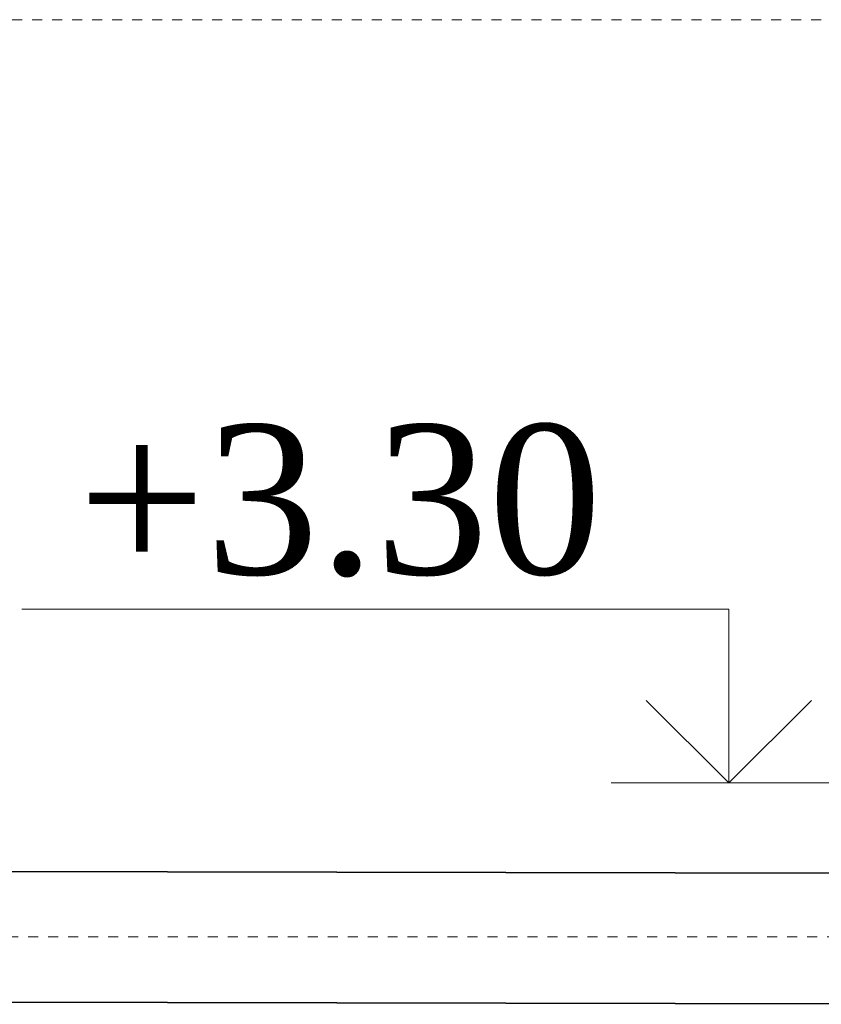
# Model space of a CAD drawing. Header units: metres. Extents: x 703769 to 722343, y 4313031 to 4317457.
# Tile 44 of 256: x 707673 to 707681, y 4313313 to 4313323. Entities that reach past the tile are written whole.
import ezdxf

# ---------------------------------------------------------------- set-up
doc = ezdxf.new("R2010")
doc.units = ezdxf.units.M
doc.header["$LTSCALE"] = 0.5
doc.linetypes.add('CENTER2', pattern=[1.125, 0.75, -0.125, 0.125, -0.125])
doc.linetypes.add('虚线', pattern=[2, 1, -1])
for name, color, linetype, lineweight in [('КАНАЛИЗ ТЕКСТ', 7, 'Continuous', 40), ('中心', 6, 'CENTER2', 13), ('粗实线层', 7, 'Continuous', 35), ('虚线层', 6, '虚线', 18)]:
    doc.layers.add(name, color=color, linetype=linetype, lineweight=lineweight)
doc.styles.add('text Times 1-1', font='times.ttf', dxfattribs={"height": 3.3})

# ---------------------------------------------------------------- blocks, each defined once
blk = doc.blocks.new('dawda')
at = {"color": 7}
for p, q in [((531419.2, 33472.3), (529649.7, 33475.6)), ((529649.7, 33257.2), (531419.2, 33253.9))]:
    blk.add_line(p, q, dxfattribs=at)
at = {"layer": '中心', "color": 7, "ltscale": 10}
blk.add_line((529533.7, 33366.7), (531321.7, 33366.7), dxfattribs=at)
at = {"layer": '虚线层', "color": 7}
blk.add_line((523973.9, 34897.7), (549104.5, 34897.7), dxfattribs=at)

msp = doc.modelspace()

# ---------------------------------------------------------------- linework, layer by layer
at = {"layer": 'КАНАЛИЗ ТЕКСТ', "lineweight": 0}
for points in [[(707679.8987, 4313315.6287), (707679.8987, 4313317.3687), (707672.8198, 4313317.3687)], [(707679.8987, 4313315.6287), (707679.0711, 4313316.4563)], [(707679.8987, 4313315.6287), (707680.7263, 4313316.4563)], [(707683.9297, 4313315.6287), (707678.7213, 4313315.6287)]]:
    msp.add_lwpolyline(points, dxfattribs=at)

# ---------------------------------------------------------------- block references
at = {"layer": '粗实线层', "xscale": 0.006, "yscale": 0.006, "zscale": 0.006}
msp.add_blockref('dawda', (704494.6802, 4313113.8882), dxfattribs=at)

# ---------------------------------------------------------------- texts
at = {"insert": (707676.0029, 4313318.453), "char_height": 1.5, "attachment_point": 5, "style": 'text Times 1-1'}
msp.add_mtext('+3.30', dxfattribs=at)

doc.saveas('drawing.dxf')
